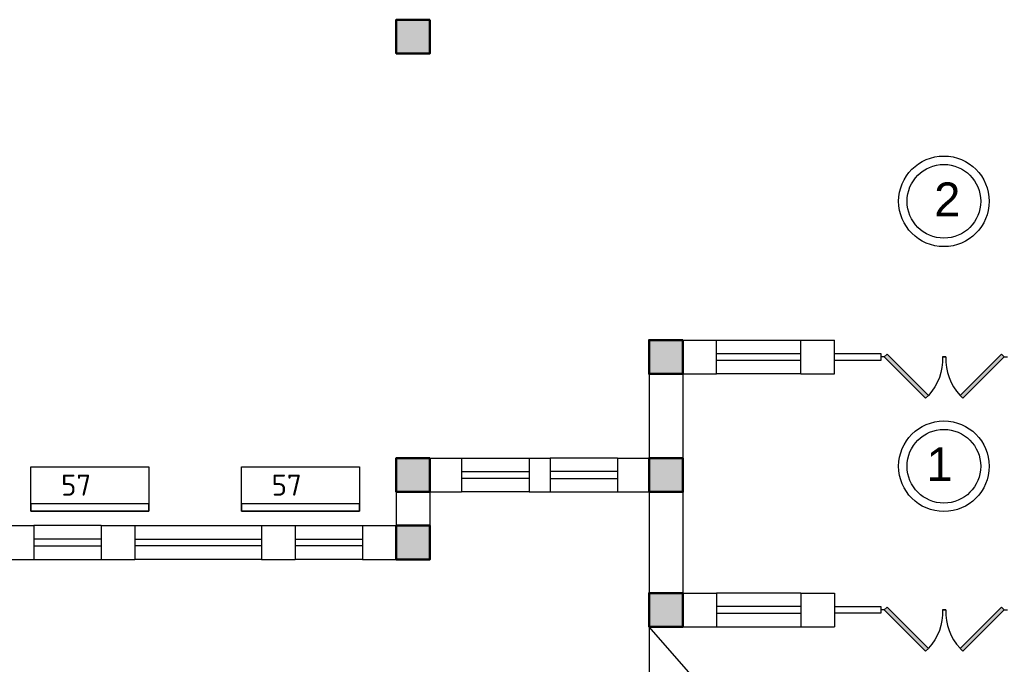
# Model space of a CAD drawing. Header units: millimetres. Extents: x 151654 to 877351, y 70322 to 154322.
# Tile 28 of 173: x 243805 to 255485, y 90093 to 97738. Entities that reach past the tile are written whole.
import ezdxf

# ---------------------------------------------------------------- set-up
doc = ezdxf.new("R2010")
doc.units = ezdxf.units.MM
doc.layers.add('kolonn', color=7, linetype='Continuous')
doc.layers.add('технологич.о', color=152, linetype='Continuous', lineweight=30)
doc.styles.add('GOST', font='isocpeur.ttf')
doc.styles.get("Standard").update_dxf_attribs({"font": 'arial.ttf'})

# ---------------------------------------------------------------- blocks, each defined once
blk = doc.blocks.new('ghsdd')
at = {"ltscale": 50, "true_color": 0x757575}
h = blk.add_hatch(color=8, dxfattribs=at)
h.paths.add_polyline_path([(0, 200), (-200, 200), (-200, 0), (0, 0)])
h.paths.add_polyline_path([(200, 0), (200, 200), (0, 200), (0, 0)])
h.paths.add_polyline_path([(0, 0), (-200, 0), (-200, -200), (0, -200)])
h.paths.add_polyline_path([(0, 0), (0, -200), (200, -200), (200, 0)])
at = {"lineweight": 50, "ltscale": 50}
blk.add_lwpolyline([(200, 200), (200, -200), (-200, -200), (-200, 200), (200, 200)], dxfattribs=at)
blk = doc.blocks.new('jfgjhsdf')
blk.add_hatch(color=1).paths.add_polyline_path([(-593, 731), (-637, 687), (0, 50), (44, 94)])
at = {"color": 1}
for p, q in [((0, 1000), (0, 950)), ((0, 50), (0, 0))]:
    blk.add_line(p, q, dxfattribs=at)
blk.add_lwpolyline([(0, 50), (-637, 687), (-593, 731), (44, 94), (0, 50)], dxfattribs=at)
blk.add_arc((-33, 130), 821, 87.662, 132.9147, dxfattribs=at)
blk = doc.blocks.new('A$Cadfbf768')
at = {"layer": 'технологич.о', "ltscale": 2}
for points in [[(-1400, -90), (0, -90), (0, 0), (-1400, 0)], [(-1400, -2), (0, -2), (0, -527), (-1400, -527)]]:
    blk.add_lwpolyline(points, close=True, dxfattribs=at)

msp = doc.modelspace()

# ---------------------------------------------------------------- linework, layer by layer
at = {"lineweight": 30}
for p, q in [((251272.2, 93938.4), (251272.2, 92538.4)), ((251272.2, 93938.4), (252072.2, 93938.4)), ((252072.2, 93538.4), (252072.2, 93938.4)), ((253072.2, 93538.4), (253072.2, 93938.4)), ((253072.2, 93938.4), (253472.2, 93938.4)), ((253472.2, 93538.4), (253472.2, 93938.4)), ((251672.2, 93538.4), (251672.2, 90938.4)), ((251672.2, 93538.4), (252072.2, 93538.4)), ((253072.2, 93538.4), (253472.2, 93538.4)), ((248272.2, 92538.4), (248272.2, 91738.4)), ((248272.2, 92538.4), (249047.2, 92538.4)), ((249047.2, 92538.4), (249047.2, 92138.4)), ((249847.2, 92538.4), (249847.2, 92138.4)), ((249847.2, 92538.4), (250097.2, 92538.4)), ((250097.2, 92538.4), (250097.2, 92138.4)), ((250897.2, 92538.4), (250897.2, 92138.4)), ((250897.2, 92538.4), (251272.2, 92538.4)), ((248672.2, 92138.4), (249047.2, 92138.4)), ((248672.2, 92138.4), (248672.2, 91338.4)), ((249847.2, 92138.4), (250097.2, 92138.4)), ((250897.2, 92138.4), (251272.2, 92138.4)), ((251272.2, 92138.4), (251272.2, 90538.4)), ((243572.2, 91738.4), (243972.2, 91738.4)), ((243972.2, 91738.4), (243972.2, 91338.4)), ((244772.2, 91738.4), (244772.2, 91338.4)), ((244772.2, 91738.4), (245172.2, 91738.4)), ((245172.2, 91738.4), (245172.2, 91338.4)), ((246672.2, 91738.4), (246672.2, 91338.4)), ((246672.2, 91738.4), (247072.2, 91738.4)), ((247072.2, 91738.4), (247072.2, 91338.4)), ((247872.2, 91738.4), (247872.2, 91338.4)), ((247872.2, 91738.4), (248272.2, 91738.4)), ((243172.2, 91338.4), (243972.2, 91338.4)), ((244772.2, 91338.4), (245172.2, 91338.4)), ((246672.2, 91338.4), (247072.2, 91338.4)), ((247872.2, 91338.4), (248672.2, 91338.4)), ((251672.2, 90938.4), (252072.2, 90938.4)), ((252072.2, 90938.4), (252072.2, 90538.4)), ((253072.2, 90938.4), (253072.2, 90538.4)), ((253072.2, 90938.4), (253472.2, 90938.4)), ((253472.2, 90938.4), (253472.2, 90538.4)), ((251272.2, 90538.4), (252072.2, 90538.4)), ((253072.2, 90538.4), (253472.2, 90538.4))]:
    msp.add_line(p, q, dxfattribs=at)
at = {"color": 1}
for p, q in [((252072.2, 93938.4), (253072.2, 93938.4)), ((252072.2, 93778.4), (253072.2, 93778.4)), ((253072.2, 93698.4), (252072.2, 93698.4)), ((253472.2, 93778.4), (254022.2, 93778.4)), ((254022.2, 93698.4), (253472.2, 93698.4)), ((254022.2, 93778.4), (254022.2, 93698.4)), ((253072.2, 93538.4), (252072.2, 93538.4)), ((249047.2, 92538.4), (249847.2, 92538.4)), ((250897.2, 92538.4), (250097.2, 92538.4)), ((249047.2, 92378.4), (249847.2, 92378.4)), ((249847.2, 92298.4), (249047.2, 92298.4)), ((250897.2, 92378.4), (250097.2, 92378.4)), ((250097.2, 92298.4), (250897.2, 92298.4)), ((249847.2, 92138.4), (249047.2, 92138.4)), ((250097.2, 92138.4), (250897.2, 92138.4)), ((244772.2, 91738.4), (243972.2, 91738.4)), ((245172.2, 91738.4), (246672.2, 91738.4)), ((247072.2, 91738.4), (247872.2, 91738.4)), ((244772.2, 91578.4), (243972.2, 91578.4)), ((245172.2, 91578.4), (246672.2, 91578.4)), ((247072.2, 91578.4), (247872.2, 91578.4)), ((243972.2, 91498.4), (244772.2, 91498.4)), ((246672.2, 91498.4), (245172.2, 91498.4)), ((247872.2, 91498.4), (247072.2, 91498.4)), ((243972.2, 91338.4), (244772.2, 91338.4)), ((246672.2, 91338.4), (245172.2, 91338.4)), ((247872.2, 91338.4), (247072.2, 91338.4)), ((253072.2, 90938.4), (252072.2, 90938.4)), ((253072.2, 90778.4), (252072.2, 90778.4)), ((253472.2, 90778.4), (254022.2, 90778.4)), ((254022.2, 90778.4), (254022.2, 90698.4)), ((252072.2, 90698.4), (253072.2, 90698.4)), ((254022.2, 90698.4), (253472.2, 90698.4)), ((252072.2, 90538.4), (253072.2, 90538.4))]:
    msp.add_line(p, q, dxfattribs=at)
for points in [[(251272.2, 90538.4), (251272.2, 82538.4), (258272.2, 82538.4), (258272.2, 90538.4), (251272.2, 82538.4)], [(258272.2, 82538.4), (251272.2, 90538.4)]]:
    msp.add_lwpolyline(points, dxfattribs=at)
for centre, radius in [((254768.6, 95584.5), 537), ((254768.6, 95584.5), 437), ((254768.6, 92442.2), 537), ((254768.6, 92442.2), 437)]:
    msp.add_circle(centre, radius, dxfattribs=at)

# ---------------------------------------------------------------- block references
for p, xscale, yscale, zscale, rotation in [((254022.2, 93738.4), -0.7692307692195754, 0.7692307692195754, 0.769230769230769, 270), ((255522.2, 93738.4), 0.7692307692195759, 0.7692307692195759, 0.7692307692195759, 90), ((254022.2, 90738.4), -0.7692307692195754, 0.7692307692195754, 0.769230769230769, 270), ((255522.2, 90738.4), 0.7692307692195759, 0.7692307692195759, 0.7692307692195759, 90)]:
    msp.add_blockref('jfgjhsdf', p, dxfattribs=dict(xscale=xscale, yscale=yscale, zscale=zscale, rotation=rotation))
at = {"ltscale": 10000, "rotation": 180}
for p in [(243938.4, 91908.1), (246436.3, 91908.1)]:
    msp.add_blockref('A$Cadfbf768', p, dxfattribs=at)
at = {"layer": 'kolonn'}
for p in [(248472.2, 97538.4), (251472.2, 93738.4), (248472.2, 92338.4), (251472.2, 92338.4), (248472.2, 91538.4), (251472.2, 90738.4)]:
    msp.add_blockref('ghsdd', p, dxfattribs=at)

# ---------------------------------------------------------------- texts
at = {"color": 1}
for s, p in [('2', (254653.6, 95407.9)), ('1', (254561.2, 92265.6))]:
    msp.add_text(s, height=400, dxfattribs=at).set_placement(p)
at = {"style": 'GOST'}
for p in [(244295.9, 92093.3, -11.2), (246793.8, 92093.3, -11.2)]:
    msp.add_text('57', height=250, dxfattribs=at).set_placement(p)

doc.saveas('drawing.dxf')
